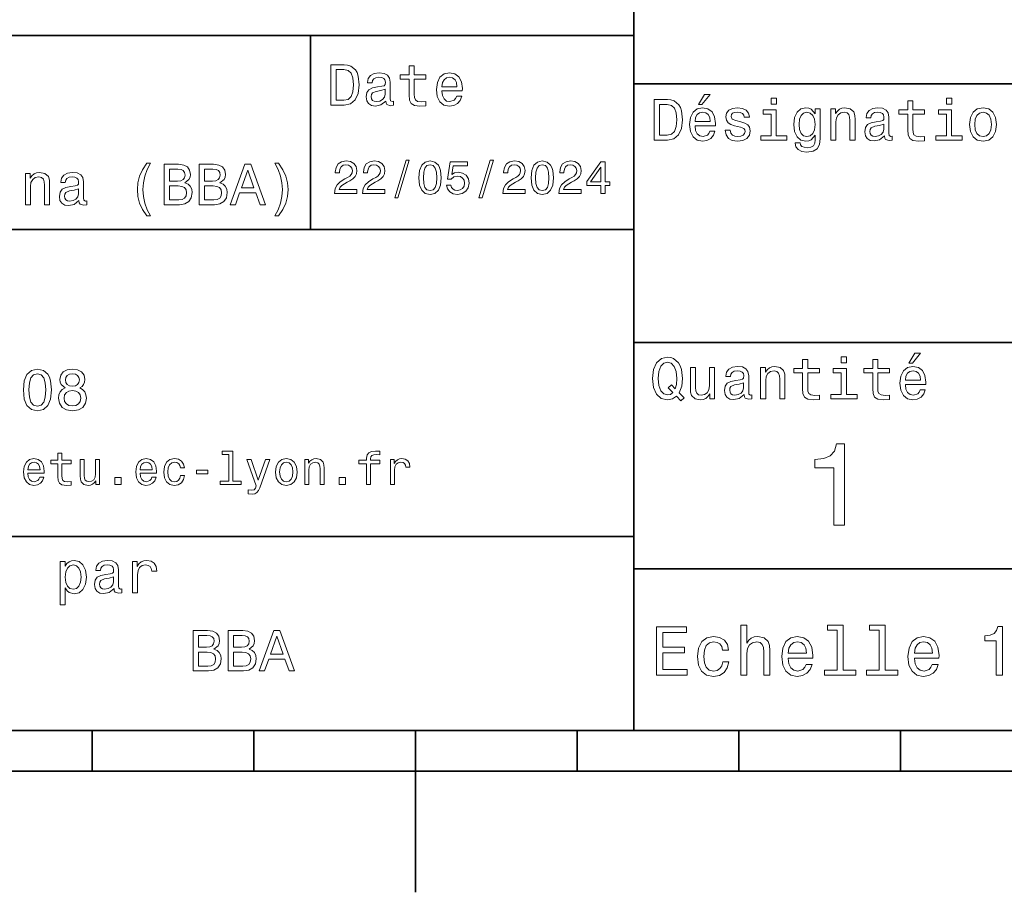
# Model space of a CAD drawing. Extents: x 0 to 297, y 0 to 210.
# Tile 5 of 9: x 124 to 185, y 0 to 54. Entities that reach past the tile are written whole.
import ezdxf

# ---------------------------------------------------------------- set-up
doc = ezdxf.new("R2010")
doc.units = 0

msp = doc.modelspace()

# ---------------------------------------------------------------- linework, layer by layer
at = {"color": 7, "lineweight": 35}
for p, q in [((162, 10), (162, 70)), ((97, 53), (162, 53)), ((162, 50), (287, 50)), ((97, 41), (162, 41)), ((162, 34), (287, 34)), ((97, 22), (162, 22)), ((162, 20), (287, 20)), ((10, 10), (287, 10)), ((97, 10), (287, 10)), ((98.5, 7.5), (198.5, 7.5))]:
    msp.add_line(p, q, dxfattribs=at)
at = {"color": 7, "lineweight": 35, "ltscale": 0.3}
msp.add_line((142, 41), (142, 53), dxfattribs=at)
at = {"color": 7, "lineweight": 35, "ltscale": 0.0625}
for p, q in [((128.5, 10), (128.5, 7.5)), ((138.5, 10), (138.5, 7.5)), ((158.5, 10), (158.5, 7.5)), ((168.5, 10), (168.5, 7.5)), ((178.5, 10), (178.5, 7.5))]:
    msp.add_line(p, q, dxfattribs=at)
at = {"color": 7, "lineweight": 35, "ltscale": 0.25}
msp.add_line((148.5, 10), (148.5, 0), dxfattribs=at)
at = {"color": 7, "lineweight": 13}
for points in [[(144.080688, 51.190563), (143.248566, 51.190563), (143.248566, 48.690563), (144.080688, 48.690563), (144.473343, 48.769814), (144.765137, 49.011169), (144.945251, 49.40382), (145.010086, 49.940563), (144.952454, 50.488113), (144.880402, 50.70425), (144.779541, 50.877163), (144.487747, 51.111313), (144.296829, 51.168949)], [(144.055481, 50.891571), (144.329254, 50.837536), (144.516571, 50.671829), (144.628235, 50.376442), (144.664261, 49.940563), (144.624634, 49.519093), (144.51297, 49.223705), (144.322052, 49.047192), (144.055481, 48.989555), (143.583572, 48.989555), (143.583572, 50.891571)], [(146.656342, 48.942726), (146.656342, 48.931919), (146.674347, 48.809441), (146.728394, 48.722984), (146.955338, 48.654541), (147.131851, 48.683357), (147.131851, 48.928314), (147.056198, 48.917507), (146.955338, 48.96434), (146.937317, 49.108429), (146.937317, 50.109871), (146.894089, 50.365635), (146.768005, 50.54575), (146.548264, 50.65382), (146.23848, 50.693443), (145.935883, 50.650219), (145.71254, 50.52774), (145.572052, 50.336815), (145.525223, 50.084656), (145.525223, 50.063042), (145.809799, 50.063042), (145.835022, 50.21434), (145.914261, 50.322407), (146.043945, 50.387249), (146.227661, 50.412464), (146.404175, 50.394455), (146.530258, 50.34042), (146.605911, 50.246758), (146.631119, 50.117077), (146.616714, 49.965778), (146.559082, 49.890129), (146.414978, 49.854107), (146.144806, 49.825291), (145.835022, 49.760448), (145.61528, 49.645176), (145.485596, 49.465057), (145.445969, 49.19849), (145.481995, 48.960735), (145.593658, 48.784222), (145.773773, 48.67255), (146.022339, 48.632927), (146.357346, 48.708576)], [(148.100861, 50.289986), (148.100861, 49.320965), (148.122482, 49.007565), (148.223343, 48.791428), (148.425079, 48.665348), (148.767288, 48.62212), (149.141937, 48.640129), (149.141937, 48.913906), (148.868149, 48.892292), (148.619598, 48.921112), (148.486313, 49.011169), (148.42868, 49.162464), (148.417862, 49.375), (148.417862, 50.289986), (149.141937, 50.289986), (149.141937, 50.560158), (148.417862, 50.560158), (148.417862, 51.125721), (148.100861, 51.125721), (148.100861, 50.560158), (147.553314, 50.560158), (147.553314, 50.289986)], [(150.121765, 49.565922), (151.389771, 49.565922), (151.393372, 49.713619), (151.335739, 50.127884), (151.177231, 50.437683), (150.925079, 50.625), (150.590057, 50.693443), (150.262253, 50.621399), (150.010086, 50.41967), (149.847977, 50.091862), (149.790344, 49.659584), (149.844376, 49.216499), (150.006485, 48.892292), (150.255051, 48.690563), (150.579254, 48.62212), (150.860229, 48.668949), (151.090775, 48.791428), (151.260086, 48.98595), (151.357346, 49.245319), (151.043945, 49.245319), (150.979111, 49.101227), (150.885452, 48.993156), (150.618881, 48.9067), (150.413544, 48.946327), (150.258652, 49.072407), (150.157776, 49.27774), (150.121765, 49.555115)], [(150.121765, 49.832493), (150.161377, 50.081055), (150.258652, 50.264771), (150.406342, 50.376442), (150.600861, 50.416069), (150.791794, 50.376442), (150.939484, 50.264771), (151.029541, 50.081055), (151.061966, 49.832493)], [(146.620316, 49.367798), (146.577087, 49.180477), (146.461823, 49.036385), (146.28891, 48.942726), (146.07637, 48.910305), (145.939484, 48.928314), (145.842224, 48.98595), (145.780975, 49.086815), (145.76297, 49.227306), (145.777374, 49.353386), (145.835022, 49.443443), (146.065567, 49.544312), (146.357346, 49.587536), (146.620316, 49.673992)], [(166.004318, 48.728386), (166.216858, 48.728386), (166.717575, 49.340778), (166.364548, 49.340778)], [(164.080688, 49.030979), (163.248566, 49.030979), (163.248566, 46.530979), (164.080688, 46.530979), (164.473343, 46.610229), (164.765137, 46.851585), (164.945251, 47.244236), (165.010086, 47.780979), (164.952454, 48.328529), (164.880402, 48.544666), (164.779541, 48.717579), (164.487747, 48.951729), (164.296829, 49.009365)], [(164.055481, 48.731987), (164.329254, 48.677952), (164.516571, 48.512245), (164.628235, 48.216858), (164.664261, 47.780979), (164.624634, 47.359509), (164.51297, 47.064121), (164.322052, 46.887608), (164.055481, 46.829971), (163.583572, 46.829971), (163.583572, 48.731987)], [(170.824203, 49.117435), (170.489197, 49.117435), (170.489197, 48.757202), (170.824203, 48.757202)], [(178.943802, 48.130402), (178.943802, 47.161381), (178.965424, 46.84798), (179.066284, 46.631844), (179.268005, 46.505764), (179.610229, 46.462536), (179.984863, 46.480545), (179.984863, 46.754322), (179.71109, 46.732708), (179.46254, 46.761528), (179.329254, 46.851585), (179.271606, 47.00288), (179.260803, 47.215416), (179.260803, 48.130402), (179.984863, 48.130402), (179.984863, 48.400574), (179.260803, 48.400574), (179.260803, 48.966137), (178.943802, 48.966137), (178.943802, 48.400574), (178.396255, 48.400574), (178.396255, 48.130402)], [(181.667145, 49.117435), (181.332138, 49.117435), (181.332138, 48.757202), (181.667145, 48.757202)], [(165.784576, 47.406338), (167.052597, 47.406338), (167.056198, 47.554035), (166.998566, 47.9683), (166.840057, 48.278099), (166.587891, 48.465416), (166.252884, 48.533859), (165.925079, 48.461815), (165.672913, 48.260086), (165.510803, 47.932278), (165.453171, 47.5), (165.507202, 47.056915), (165.669312, 46.732708), (165.917862, 46.530979), (166.242081, 46.462536), (166.523056, 46.509365), (166.753601, 46.631844), (166.922913, 46.826366), (167.020172, 47.085735), (166.706772, 47.085735), (166.641937, 46.941643), (166.548264, 46.833572), (166.281708, 46.747116), (166.07637, 46.786743), (165.921463, 46.912823), (165.820602, 47.118156), (165.784576, 47.395531)], [(165.784576, 47.672909), (165.824203, 47.921471), (165.921463, 48.105186), (166.069168, 48.216858), (166.263687, 48.256485), (166.454605, 48.216858), (166.60231, 48.105186), (166.692368, 47.921471), (166.724777, 47.672909)], [(168.623199, 47.658501), (168.317001, 47.730545), (168.090057, 47.8134), (168.014404, 47.982708), (168.036026, 48.101585), (168.111664, 48.188038), (168.234146, 48.242073), (168.41066, 48.263687), (168.579971, 48.242073), (168.713257, 48.177231), (168.799713, 48.079971), (168.835739, 47.950287), (169.145538, 47.950287), (169.145538, 47.957493), (169.091492, 48.191643), (168.943802, 48.375359), (168.713257, 48.490635), (168.41066, 48.533859), (168.104462, 48.490635), (167.881119, 48.371758), (167.740631, 48.195244), (167.697403, 47.971901), (167.729828, 47.755764), (167.830688, 47.604465), (167.996399, 47.496399), (168.237747, 47.42075), (168.590775, 47.334293), (168.806915, 47.244236), (168.864548, 47.172188), (168.886169, 47.064121), (168.853745, 46.930836), (168.767288, 46.829971), (168.626801, 46.765129), (168.439484, 46.743515), (168.241348, 46.765129), (168.09726, 46.840778), (168, 46.963257), (167.960373, 47.132565), (167.654175, 47.132565), (167.704605, 46.844379), (167.85231, 46.635445), (168.086456, 46.509365), (168.41066, 46.462536), (168.749283, 46.509365), (168.997833, 46.635445), (169.149139, 46.837173), (169.203171, 47.100143), (169.163544, 47.327087), (169.05188, 47.481987), (168.868149, 47.582851)], [(170.8134, 46.79755), (170.8134, 48.400574), (169.999283, 48.400574), (169.999283, 48.130402), (170.496399, 48.130402), (170.496399, 46.79755), (169.847977, 46.79755), (169.847977, 46.530979), (171.469025, 46.530979), (171.469025, 46.79755)], [(173.518738, 46.617435), (173.518738, 48.465416), (173.216141, 48.465416), (173.216141, 48.152016), (172.967575, 48.4366), (172.816284, 48.508644), (172.646973, 48.533859), (172.340775, 48.461815), (172.103027, 48.260086), (171.94812, 47.935879), (171.894089, 47.5), (171.94812, 47.060516), (172.103027, 46.736309), (172.340775, 46.530979), (172.646973, 46.462536), (172.819885, 46.487751), (172.963974, 46.552593), (173.216141, 46.826366), (173.216141, 46.552593), (173.187317, 46.336456), (173.108063, 46.181557), (172.956772, 46.091499), (172.729828, 46.059078), (172.531708, 46.080692), (172.391205, 46.134727), (172.30835, 46.228386), (172.283142, 46.354465), (171.976944, 46.354465), (171.976944, 46.340057), (172.023773, 46.109509), (172.167862, 45.9366), (172.398407, 45.824928), (172.711823, 45.785301), (173.086456, 45.839336), (173.335022, 45.990635), (173.47551, 46.253601)], [(172.221909, 47.5), (172.254318, 47.820606), (172.351593, 48.058357), (172.502884, 48.198845), (172.704605, 48.249279), (172.917145, 48.198845), (173.075653, 48.058357), (173.172913, 47.820606), (173.208939, 47.5), (173.172913, 47.172188), (173.075653, 46.938038), (172.917145, 46.793949), (172.704605, 46.747116), (172.502884, 46.793949), (172.351593, 46.938038), (172.254318, 47.175793)], [(174.181549, 46.530979), (174.498566, 46.530979), (174.498566, 47.647694), (174.530975, 47.903458), (174.635452, 48.090778), (174.797546, 48.206051), (175.013687, 48.249279), (175.1866, 48.213257), (175.294662, 48.115993), (175.348709, 47.953888), (175.366714, 47.737751), (175.366714, 46.530979), (175.683716, 46.530979), (175.683716, 47.802593), (175.669312, 48.058357), (175.604462, 48.270893), (175.391937, 48.465416), (175.060516, 48.533859), (174.876801, 48.508644), (174.721909, 48.440201), (174.588623, 48.324928), (174.484146, 48.170029), (174.484146, 48.465416), (174.181549, 48.465416)], [(177.499283, 46.783142), (177.499283, 46.772335), (177.517288, 46.649857), (177.57132, 46.5634), (177.798264, 46.494957), (177.974777, 46.523773), (177.974777, 46.76873), (177.899139, 46.757923), (177.798264, 46.804756), (177.780258, 46.948845), (177.780258, 47.950287), (177.73703, 48.206051), (177.610947, 48.386166), (177.391205, 48.494236), (177.081406, 48.533859), (176.778824, 48.490635), (176.555481, 48.368156), (176.414978, 48.177231), (176.368149, 47.925072), (176.368149, 47.903458), (176.65274, 47.903458), (176.677948, 48.054756), (176.757202, 48.162823), (176.886887, 48.227665), (177.070602, 48.25288), (177.247116, 48.234871), (177.373199, 48.180836), (177.448853, 48.087173), (177.47406, 47.957493), (177.459656, 47.806194), (177.402023, 47.730545), (177.257919, 47.694523), (176.987747, 47.665707), (176.677948, 47.600864), (176.458206, 47.485592), (176.328537, 47.305473), (176.28891, 47.038906), (176.324921, 46.801151), (176.4366, 46.624638), (176.616714, 46.512966), (176.86528, 46.473343), (177.200287, 46.548992)], [(181.656342, 46.79755), (181.656342, 48.400574), (180.842224, 48.400574), (180.842224, 48.130402), (181.33934, 48.130402), (181.33934, 46.79755), (180.690918, 46.79755), (180.690918, 46.530979), (182.311966, 46.530979), (182.311966, 46.79755)], [(182.762253, 47.496399), (182.819885, 47.056915), (182.985596, 46.732708), (183.248566, 46.530979), (183.601593, 46.462536), (183.951004, 46.530979), (184.213974, 46.729107), (184.379684, 47.053314), (184.440918, 47.496399), (184.379684, 47.935879), (184.213974, 48.263687), (183.951004, 48.461815), (183.601593, 48.533859), (183.248566, 48.461815), (182.985596, 48.260086), (182.819885, 47.935879)], [(183.086456, 47.5), (183.118881, 47.824207), (183.219742, 48.058357), (183.381851, 48.20245), (183.601593, 48.25288), (183.817719, 48.20245), (183.979828, 48.061958), (184.080688, 47.824207), (184.116714, 47.5), (184.080688, 47.172188), (183.979828, 46.934437), (183.817719, 46.790344), (183.601593, 46.743515), (183.381851, 46.790344), (183.219742, 46.934437), (183.118881, 47.172188)], [(177.463257, 47.208214), (177.420029, 47.020893), (177.304749, 46.876801), (177.131851, 46.783142), (176.919312, 46.750721), (176.782425, 46.76873), (176.68515, 46.826366), (176.623917, 46.927231), (176.605911, 47.067722), (176.620316, 47.193802), (176.677948, 47.283859), (176.908508, 47.384727), (177.200287, 47.427952), (177.463257, 47.514408)], [(131.876083, 41.835735), (132.103027, 41.835735), (131.897705, 42.217579), (131.753601, 42.617435), (131.663544, 43.038906), (131.634735, 43.463978), (131.663544, 43.88905), (131.753601, 44.306915), (131.897705, 44.710373), (132.103027, 45.092216), (131.876083, 45.092216), (131.613113, 44.695965), (131.429398, 44.303314), (131.321335, 43.892651), (131.28891, 43.463978), (131.321335, 43.0317), (131.429398, 42.624638), (131.613113, 42.231987)], [(140.028107, 41.835735), (140.28746, 42.231987), (140.471191, 42.624638), (140.579254, 43.0317), (140.61528, 43.463978), (140.579254, 43.892651), (140.471191, 44.303314), (140.28746, 44.695965), (140.028107, 45.092216), (139.801147, 45.092216), (140.002884, 44.710373), (140.146973, 44.306915), (140.233429, 43.88905), (140.265854, 43.463978), (140.233429, 43.038906), (140.146973, 42.617435), (139.999283, 42.217579), (139.801147, 41.835735)], [(143.489914, 43.224785), (144.864563, 43.224785), (144.864563, 43.472622), (143.778107, 43.472622), (143.838623, 43.60807), (143.942368, 43.720463), (144.262253, 43.925072), (144.432281, 44.011528), (144.622482, 44.135448), (144.757935, 44.279541), (144.835739, 44.44957), (144.864563, 44.642651), (144.815567, 44.884727), (144.680115, 45.074928), (144.472626, 45.195965), (144.20462, 45.239193), (143.927963, 45.190201), (143.71759, 45.054756), (143.582138, 44.838619), (143.536026, 44.553314), (143.536026, 44.51297), (143.798279, 44.51297), (143.798279, 44.536022), (143.824219, 44.731991), (143.902023, 44.876083), (144.02594, 44.9683), (144.190201, 45), (144.357361, 44.971184), (144.481277, 44.899136), (144.561966, 44.786743), (144.59079, 44.645535), (144.570602, 44.51297), (144.515854, 44.400578), (144.42363, 44.302593), (144.296829, 44.216141), (144.126801, 44.12392), (143.844391, 43.945248), (143.645538, 43.755043), (143.52739, 43.524498), (143.489914, 43.233429)], [(145.224792, 43.224785), (146.599426, 43.224785), (146.599426, 43.472622), (145.51297, 43.472622), (145.573486, 43.60807), (145.677231, 43.720463), (145.997116, 43.925072), (146.167145, 44.011528), (146.357361, 44.135448), (146.492798, 44.279541), (146.570602, 44.44957), (146.599426, 44.642651), (146.55043, 44.884727), (146.414993, 45.074928), (146.207504, 45.195965), (145.939484, 45.239193), (145.662827, 45.190201), (145.452454, 45.054756), (145.317001, 44.838619), (145.270905, 44.553314), (145.270905, 44.51297), (145.533142, 44.51297), (145.533142, 44.536022), (145.559082, 44.731991), (145.636887, 44.876083), (145.760818, 44.9683), (145.925079, 45), (146.092224, 44.971184), (146.216141, 44.899136), (146.296829, 44.786743), (146.325653, 44.645535), (146.305481, 44.51297), (146.250732, 44.400578), (146.158508, 44.302593), (146.031708, 44.216141), (145.861679, 44.12392), (145.579254, 43.945248), (145.380402, 43.755043), (145.262253, 43.524498), (145.224792, 43.233429)], [(147.213257, 42.956772), (147.412109, 42.956772), (148.109512, 45.279541), (147.907791, 45.279541)], [(148.703171, 44.201729), (148.746399, 43.749279), (148.881851, 43.426514), (149.097992, 43.230549), (149.397705, 43.167149), (149.694534, 43.230549), (149.910675, 43.426514), (150.043228, 43.749279), (150.08934, 44.201729), (150.043228, 44.651299), (149.98848, 44.829971), (149.910675, 44.976948), (149.694534, 45.172913), (149.397705, 45.239193), (149.097992, 45.172913), (148.881851, 44.974064), (148.746399, 44.651299)], [(150.417877, 43.746399), (150.481277, 43.510086), (150.622482, 43.325649), (150.829971, 43.210377), (151.095108, 43.167149), (151.386169, 43.219021), (151.613831, 43.360233), (151.757935, 43.585014), (151.812683, 43.873199), (151.763687, 44.141212), (151.625366, 44.351585), (151.409225, 44.487034), (151.129684, 44.536022), (150.913544, 44.501442), (150.746399, 44.406342), (150.827087, 44.945248), (151.703171, 44.945248), (151.703171, 45.181557), (150.634003, 45.181557), (150.47551, 44.12104), (150.706055, 44.12104), (150.873199, 44.256485), (151.086456, 44.305477), (151.270905, 44.273777), (151.412109, 44.181557), (151.50145, 44.040348), (151.533142, 43.858791), (151.50145, 43.677235), (151.409225, 43.536022), (151.268021, 43.446686), (151.086456, 43.414986), (150.933716, 43.435158), (150.815567, 43.501442), (150.729111, 43.605186), (150.685883, 43.746399)], [(152.417877, 42.956772), (152.616714, 42.956772), (153.314133, 45.279541), (153.112396, 45.279541)], [(153.899139, 43.224785), (155.273773, 43.224785), (155.273773, 43.472622), (154.187317, 43.472622), (154.247849, 43.60807), (154.351593, 43.720463), (154.671478, 43.925072), (154.841507, 44.011528), (155.031708, 44.135448), (155.167145, 44.279541), (155.244965, 44.44957), (155.273773, 44.642651), (155.224792, 44.884727), (155.08934, 45.074928), (154.881851, 45.195965), (154.613831, 45.239193), (154.337173, 45.190201), (154.126801, 45.054756), (153.991364, 44.838619), (153.945251, 44.553314), (153.945251, 44.51297), (154.207504, 44.51297), (154.207504, 44.536022), (154.233429, 44.731991), (154.311249, 44.876083), (154.435165, 44.9683), (154.599426, 45), (154.766571, 44.971184), (154.890488, 44.899136), (154.971191, 44.786743), (155, 44.645535), (154.979828, 44.51297), (154.925079, 44.400578), (154.832855, 44.302593), (154.706055, 44.216141), (154.536026, 44.12392), (154.253601, 43.945248), (154.054764, 43.755043), (153.9366, 43.524498), (153.899139, 43.233429)], [(155.642654, 44.201729), (155.685883, 43.749279), (155.821335, 43.426514), (156.037476, 43.230549), (156.337173, 43.167149), (156.634003, 43.230549), (156.850143, 43.426514), (156.982712, 43.749279), (157.028824, 44.201729), (156.982712, 44.651299), (156.927963, 44.829971), (156.850143, 44.976948), (156.634003, 45.172913), (156.337173, 45.239193), (156.037476, 45.172913), (155.821335, 44.974064), (155.685883, 44.651299)], [(157.368881, 43.224785), (158.743515, 43.224785), (158.743515, 43.472622), (157.657059, 43.472622), (157.71759, 43.60807), (157.821335, 43.720463), (158.14122, 43.925072), (158.311249, 44.011528), (158.50145, 44.135448), (158.636887, 44.279541), (158.714706, 44.44957), (158.743515, 44.642651), (158.694534, 44.884727), (158.559082, 45.074928), (158.351593, 45.195965), (158.083572, 45.239193), (157.806915, 45.190201), (157.596542, 45.054756), (157.461105, 44.838619), (157.414993, 44.553314), (157.414993, 44.51297), (157.677231, 44.51297), (157.677231, 44.536022), (157.703171, 44.731991), (157.780991, 44.876083), (157.904907, 44.9683), (158.069168, 45), (158.236313, 44.971184), (158.360229, 44.899136), (158.440918, 44.786743), (158.469742, 44.645535), (158.44957, 44.51297), (158.394821, 44.400578), (158.302597, 44.302593), (158.175797, 44.216141), (158.005768, 44.12392), (157.723343, 43.945248), (157.524506, 43.755043), (157.406342, 43.524498), (157.368881, 43.233429)], [(159.965424, 43.224785), (160.224792, 43.224785), (160.224792, 43.720463), (160.510086, 43.720463), (160.510086, 43.951008), (160.224792, 43.951008), (160.224792, 45.181557), (159.96254, 45.181557), (159.086456, 43.974064), (159.086456, 43.720463), (159.965424, 43.720463)], [(124.361679, 42.530979), (124.67868, 42.530979), (124.67868, 43.647694), (124.711098, 43.903458), (124.815567, 44.090778), (124.977669, 44.206051), (125.19381, 44.249279), (125.366714, 44.213257), (125.474785, 44.115993), (125.528824, 43.953888), (125.546829, 43.737751), (125.546829, 42.530979), (125.863838, 42.530979), (125.863838, 43.802593), (125.849426, 44.058357), (125.784584, 44.270893), (125.572052, 44.465416), (125.240639, 44.533859), (125.056915, 44.508644), (124.902023, 44.440201), (124.768738, 44.324928), (124.664268, 44.170029), (124.664268, 44.465416), (124.361679, 44.465416)], [(127.679398, 42.783142), (127.679398, 42.772335), (127.697411, 42.649857), (127.75145, 42.5634), (127.978394, 42.494957), (128.154907, 42.523773), (128.154907, 42.76873), (128.079254, 42.757923), (127.978394, 42.804756), (127.960381, 42.948845), (127.960381, 43.950287), (127.917152, 44.206051), (127.791069, 44.386166), (127.571327, 44.494236), (127.261536, 44.533859), (126.958939, 44.490635), (126.735596, 44.368156), (126.595108, 44.177231), (126.548279, 43.925072), (126.548279, 43.903458), (126.832855, 43.903458), (126.85807, 44.054756), (126.937325, 44.162823), (127.067009, 44.227665), (127.250725, 44.25288), (127.427238, 44.234871), (127.553314, 44.180836), (127.628967, 44.087173), (127.654182, 43.957493), (127.639771, 43.806194), (127.582138, 43.730545), (127.438042, 43.694523), (127.16787, 43.665707), (126.85807, 43.600864), (126.638336, 43.485592), (126.508652, 43.305473), (126.469025, 43.038906), (126.505051, 42.801151), (126.616714, 42.624638), (126.796829, 42.512966), (127.045395, 42.473343), (127.380409, 42.548992)], [(134.231995, 43.881844), (134.484161, 44.090778), (134.548996, 44.231266), (134.570618, 44.404179), (134.523773, 44.674351), (134.383286, 44.868874), (134.156342, 44.987751), (133.83934, 45.030979), (132.94957, 45.030979), (132.94957, 42.530979), (133.889771, 42.530979), (134.224792, 42.581413), (134.473343, 42.729107), (134.62825, 42.963257), (134.682281, 43.280258), (134.649857, 43.492794), (134.5634, 43.669308), (134.422913, 43.798992)], [(133.770905, 43.993515), (133.280975, 43.993515), (133.280975, 44.731987), (133.799713, 44.731987), (133.994232, 44.710373), (134.131134, 44.645531), (134.213989, 44.533859), (134.242798, 44.368156), (134.210388, 44.20245), (134.123932, 44.087173), (133.976227, 44.015129)], [(136.400574, 43.881844), (136.65274, 44.090778), (136.71759, 44.231266), (136.739197, 44.404179), (136.692368, 44.674351), (136.55188, 44.868874), (136.324936, 44.987751), (136.007935, 45.030979), (135.118164, 45.030979), (135.118164, 42.530979), (136.058365, 42.530979), (136.393372, 42.581413), (136.641937, 42.729107), (136.796829, 42.963257), (136.850861, 43.280258), (136.818451, 43.492794), (136.731995, 43.669308), (136.591507, 43.798992)], [(135.939484, 43.993515), (135.44957, 43.993515), (135.44957, 44.731987), (135.968307, 44.731987), (136.162827, 44.710373), (136.299713, 44.645531), (136.382568, 44.533859), (136.411377, 44.368156), (136.378967, 44.20245), (136.292511, 44.087173), (136.144821, 44.015129)], [(137.023773, 42.530979), (137.355194, 42.530979), (137.618164, 43.26585), (138.615997, 43.26585), (138.878967, 42.530979), (139.21759, 42.530979), (138.302597, 45.03458), (137.935165, 45.03458)], [(137.733429, 43.572044), (138.118881, 44.674351), (138.504333, 43.572044)], [(148.979828, 44.201729), (149.002884, 44.550434), (149.074936, 44.801155), (149.20462, 44.948128), (149.397705, 45), (149.587906, 44.948128), (149.71759, 44.801155), (149.789627, 44.550434), (149.812683, 44.201729), (149.789627, 43.850143), (149.71759, 43.599426), (149.587906, 43.45245), (149.397705, 43.403458), (149.20462, 43.45245), (149.074936, 43.599426), (149.002884, 43.850143)], [(155.919312, 44.201729), (155.942368, 44.550434), (156.01442, 44.801155), (156.144104, 44.948128), (156.337173, 45), (156.527374, 44.948128), (156.657059, 44.801155), (156.729111, 44.550434), (156.752167, 44.201729), (156.729111, 43.850143), (156.657059, 43.599426), (156.527374, 43.45245), (156.337173, 43.403458), (156.144104, 43.45245), (156.01442, 43.599426), (155.942368, 43.850143)], [(159.328537, 43.951008), (159.965424, 44.847263), (159.965424, 43.951008)], [(127.643372, 43.208214), (127.600143, 43.020893), (127.484879, 42.876801), (127.311966, 42.783142), (127.099426, 42.750721), (126.96254, 42.76873), (126.86528, 42.826366), (126.804039, 42.927231), (126.786026, 43.067722), (126.800438, 43.193802), (126.85807, 43.283859), (127.088623, 43.384727), (127.380409, 43.427952), (127.643372, 43.514408)], [(133.850143, 42.829971), (133.280975, 42.829971), (133.280975, 43.690922), (133.817719, 43.690922), (134.044678, 43.665707), (134.206772, 43.590057), (134.304047, 43.460373), (134.336456, 43.273052), (134.304047, 43.074928), (134.213989, 42.938038), (134.062683, 42.855186)], [(136.018738, 42.829971), (135.44957, 42.829971), (135.44957, 43.690922), (135.986313, 43.690922), (136.213257, 43.665707), (136.375366, 43.590057), (136.472626, 43.460373), (136.505051, 43.273052), (136.472626, 43.074928), (136.382568, 42.938038), (136.231262, 42.855186)], [(164.642654, 30.685879), (164.916428, 30.401297), (165.107346, 30.592218), (164.811966, 30.894812), (164.963257, 31.305475), (165.010086, 31.780979), (164.941635, 32.339336), (164.862396, 32.56628), (164.757919, 32.753601), (164.46254, 33.009365), (164.282425, 33.074207), (164.08429, 33.099422), (163.702454, 33.009365), (163.41066, 32.757202), (163.223343, 32.342937), (163.158508, 31.780979), (163.223343, 31.219019), (163.407059, 30.804754), (163.698853, 30.54899), (164.08429, 30.462536), (164.39769, 30.520172)], [(172.438034, 32.130402), (172.438034, 31.161383), (172.459656, 30.847982), (172.560516, 30.631844), (172.762253, 30.505762), (173.104462, 30.462536), (173.479111, 30.480547), (173.479111, 30.754322), (173.205338, 30.732708), (172.956772, 30.761526), (172.823486, 30.851583), (172.765854, 31.002882), (172.755035, 31.215418), (172.755035, 32.130402), (173.479111, 32.130402), (173.479111, 32.400574), (172.755035, 32.400574), (172.755035, 32.966137), (172.438034, 32.966137), (172.438034, 32.400574), (171.890488, 32.400574), (171.890488, 32.130402)], [(175.161377, 33.117435), (174.82637, 33.117435), (174.82637, 32.757202), (175.161377, 32.757202)], [(176.775223, 32.130402), (176.775223, 31.161383), (176.796829, 30.847982), (176.89769, 30.631844), (177.099426, 30.505762), (177.44165, 30.462536), (177.816284, 30.480547), (177.816284, 30.754322), (177.542511, 30.732708), (177.293945, 30.761526), (177.16066, 30.851583), (177.103027, 31.002882), (177.092224, 31.215418), (177.092224, 32.130402), (177.816284, 32.130402), (177.816284, 32.400574), (177.092224, 32.400574), (177.092224, 32.966137), (176.775223, 32.966137), (176.775223, 32.400574), (176.227661, 32.400574), (176.227661, 32.130402)], [(179.015854, 32.728386), (179.228394, 32.728386), (179.729111, 33.340778), (179.376083, 33.340778)], [(124.239197, 31.071325), (124.293228, 30.505762), (124.46254, 30.102304), (124.732712, 29.857347), (125.107353, 29.778097), (125.478394, 29.857347), (125.748566, 30.102304), (125.914268, 30.505762), (125.971909, 31.071325), (125.914268, 31.633286), (125.845825, 31.856628), (125.748566, 32.040344), (125.478394, 32.285301), (125.107353, 32.368156), (124.732712, 32.285301), (124.46254, 32.036743), (124.293228, 31.633286)], [(126.829254, 31.197405), (126.645538, 31.09654), (126.519455, 30.956051), (126.440208, 30.779539), (126.414993, 30.567001), (126.472626, 30.246397), (126.638336, 29.997837), (126.908508, 29.839336), (127.27594, 29.778097), (127.639771, 29.839336), (127.909943, 29.997837), (128.075653, 30.246397), (128.136887, 30.567001), (128.108078, 30.779539), (128.032425, 30.956051), (127.90274, 31.09654), (127.722626, 31.197405), (127.866714, 31.283861), (127.967583, 31.402737), (128.028824, 31.546829), (128.05043, 31.723343), (127.992798, 31.979107), (127.841507, 32.184437), (127.596542, 32.317722), (127.27594, 32.368156), (126.951736, 32.317722), (126.706772, 32.184437), (126.55188, 31.979107), (126.497841, 31.723343), (126.515854, 31.546829), (126.577095, 31.402737)], [(164.41571, 30.916426), (164.260803, 30.801151), (164.08429, 30.765129), (163.850143, 30.829971), (163.666428, 31.024494), (163.543945, 31.341497), (163.504318, 31.780979), (163.543945, 32.216858), (163.662827, 32.537464), (163.846542, 32.731987), (164.08429, 32.80043), (164.318451, 32.731987), (164.502167, 32.533859), (164.621033, 32.213257), (164.664261, 31.780979), (164.631851, 31.40634), (164.5634, 31.150576), (164.329254, 31.395533), (164.13472, 31.211815)], [(166.998566, 32.465416), (166.681549, 32.465416), (166.681549, 31.348703), (166.645538, 31.089336), (166.541061, 30.902016), (166.378967, 30.786743), (166.166428, 30.750719), (165.997116, 30.779539), (165.889053, 30.865993), (165.827805, 31.013687), (165.8134, 31.222622), (165.8134, 32.465416), (165.496399, 32.465416), (165.496399, 31.193804), (165.507202, 30.93804), (165.575653, 30.725504), (165.784576, 30.530979), (166.119598, 30.462536), (166.299713, 30.487751), (166.454605, 30.552593), (166.587891, 30.664265), (166.695969, 30.826368), (166.695969, 30.530979), (166.998566, 30.530979)], [(168.824921, 30.78314), (168.824921, 30.772333), (168.842941, 30.649855), (168.896973, 30.5634), (169.123917, 30.494957), (169.30043, 30.523775), (169.30043, 30.768732), (169.224777, 30.757925), (169.123917, 30.804754), (169.105911, 30.948847), (169.105911, 31.950287), (169.062683, 32.206051), (168.9366, 32.386166), (168.716858, 32.494236), (168.407059, 32.533859), (168.104462, 32.490635), (167.881119, 32.368156), (167.740631, 32.177231), (167.693802, 31.925072), (167.693802, 31.903458), (167.978394, 31.903458), (168.003601, 32.054756), (168.082855, 32.162823), (168.21254, 32.227665), (168.396255, 32.25288), (168.572769, 32.234871), (168.698853, 32.180836), (168.77449, 32.087173), (168.799713, 31.957493), (168.785309, 31.806194), (168.727661, 31.730547), (168.583572, 31.694523), (168.3134, 31.665705), (168.003601, 31.600864), (167.783859, 31.48559), (167.654175, 31.305475), (167.614548, 31.038904), (167.650574, 30.801151), (167.762253, 30.62464), (167.942368, 30.512968), (168.190918, 30.473343), (168.52594, 30.54899)], [(169.844376, 30.530979), (170.161377, 30.530979), (170.161377, 31.647694), (170.193802, 31.903458), (170.298279, 32.090778), (170.460373, 32.206051), (170.676514, 32.249279), (170.849426, 32.213257), (170.957489, 32.115993), (171.011536, 31.95389), (171.029541, 31.737751), (171.029541, 30.530979), (171.346542, 30.530979), (171.346542, 31.802593), (171.332138, 32.058357), (171.267288, 32.270893), (171.054749, 32.465416), (170.723343, 32.533859), (170.539627, 32.508644), (170.38472, 32.440201), (170.251434, 32.324928), (170.146973, 32.170029), (170.146973, 32.465416), (169.844376, 32.465416)], [(175.150574, 30.79755), (175.150574, 32.400574), (174.336456, 32.400574), (174.336456, 32.130402), (174.833572, 32.130402), (174.833572, 30.79755), (174.185165, 30.79755), (174.185165, 30.530979), (175.806198, 30.530979), (175.806198, 30.79755)], [(178.796112, 31.40634), (180.064117, 31.40634), (180.067719, 31.554033), (180.010086, 31.9683), (179.851593, 32.278099), (179.599426, 32.465416), (179.264404, 32.533859), (178.9366, 32.461815), (178.684433, 32.260086), (178.522339, 31.932276), (178.464691, 31.5), (178.518738, 31.056915), (178.680832, 30.732708), (178.929398, 30.530979), (179.253601, 30.462536), (179.534576, 30.509365), (179.765137, 30.631844), (179.934433, 30.826368), (180.031708, 31.085733), (179.718292, 31.085733), (179.653458, 30.941643), (179.559799, 30.833572), (179.293228, 30.747118), (179.087891, 30.786743), (178.932999, 30.912823), (178.832138, 31.118155), (178.796112, 31.395533)], [(124.585022, 31.071325), (124.613838, 31.507204), (124.703896, 31.820604), (124.865997, 32.004322), (125.107353, 32.069164), (125.345108, 32.004322), (125.50721, 31.820604), (125.597267, 31.507204), (125.626083, 31.071325), (125.597267, 30.631844), (125.50721, 30.318443), (125.345108, 30.134726), (125.107353, 30.073486), (124.865997, 30.134726), (124.703896, 30.318443), (124.613838, 30.631844)], [(126.840057, 31.694523), (126.868881, 31.853025), (126.955338, 31.975504), (127.092224, 32.051151), (127.27594, 32.079971), (127.456055, 32.051151), (127.592941, 31.975504), (127.679398, 31.853025), (127.711823, 31.694523), (127.679398, 31.532419), (127.592941, 31.40634), (127.456055, 31.323486), (127.27594, 31.298271), (127.092224, 31.327089), (126.955338, 31.40634), (126.868881, 31.532419)], [(178.796112, 31.672911), (178.835739, 31.921469), (178.932999, 32.105186), (179.080688, 32.216858), (179.275208, 32.256485), (179.466141, 32.216858), (179.613831, 32.105186), (179.703888, 31.921469), (179.736313, 31.672911)], [(168.78891, 31.208212), (168.745682, 31.020893), (168.630402, 30.876801), (168.457489, 30.78314), (168.244965, 30.750719), (168.108063, 30.768732), (168.010803, 30.826368), (167.94957, 30.927233), (167.931549, 31.067722), (167.945969, 31.193804), (168.003601, 31.283861), (168.234146, 31.384726), (168.52594, 31.427954), (168.78891, 31.514408)], [(126.760811, 30.574207), (126.793228, 30.765129), (126.897697, 30.909222), (127.059799, 31.002882), (127.27594, 31.035301), (127.48848, 31.002882), (127.650581, 30.909222), (127.755051, 30.765129), (127.791069, 30.574207), (127.755051, 30.368876), (127.650581, 30.213976), (127.48848, 30.113111), (127.27594, 30.08069), (127.059799, 30.113111), (126.897697, 30.213976), (126.793228, 30.368876)], [(174.370316, 22.700289), (175.025925, 22.700289), (175.025925, 27.736313), (174.536011, 27.736313), (174.406326, 27.296831), (174.146973, 27.001442), (173.750717, 26.828531), (173.203171, 26.770893), (173.203171, 26.259367), (174.370316, 26.259367)], [(124.515854, 25.925074), (125.530258, 25.925074), (125.533142, 26.043228), (125.48703, 26.374641), (125.360229, 26.622478), (125.158501, 26.772335), (124.890488, 26.827091), (124.628242, 26.769453), (124.426514, 26.60807), (124.296829, 26.345821), (124.250717, 26), (124.293945, 25.645535), (124.42363, 25.386168), (124.622482, 25.224785), (124.881844, 25.170031), (125.106628, 25.207495), (125.291069, 25.305477), (125.426514, 25.461096), (125.504326, 25.668589), (125.253601, 25.668589), (125.201729, 25.553314), (125.126801, 25.46686), (124.913544, 25.397696), (124.749283, 25.429396), (124.625366, 25.53026), (124.54467, 25.694525), (124.515854, 25.916428)], [(126.368881, 26.504324), (126.368881, 25.729107), (126.386169, 25.478388), (126.466858, 25.305477), (126.628242, 25.204613), (126.902023, 25.170031), (127.201729, 25.184439), (127.201729, 25.40346), (126.982712, 25.386168), (126.783859, 25.409224), (126.677231, 25.48127), (126.631126, 25.602306), (126.622482, 25.772335), (126.622482, 26.504324), (127.201729, 26.504324), (127.201729, 26.720463), (126.622482, 26.720463), (126.622482, 27.172913), (126.368881, 27.172913), (126.368881, 26.720463), (125.93084, 26.720463), (125.93084, 26.504324)], [(131.455338, 25.925074), (132.469742, 25.925074), (132.472626, 26.043228), (132.426514, 26.374641), (132.299713, 26.622478), (132.097992, 26.772335), (131.829971, 26.827091), (131.567719, 26.769453), (131.365997, 26.60807), (131.236313, 26.345821), (131.190201, 26), (131.233429, 25.645535), (131.363113, 25.386168), (131.561966, 25.224785), (131.821335, 25.170031), (132.046112, 25.207495), (132.23056, 25.305477), (132.365997, 25.461096), (132.443817, 25.668589), (132.193085, 25.668589), (132.141205, 25.553314), (132.066284, 25.46686), (131.853027, 25.397696), (131.688766, 25.429396), (131.56485, 25.53026), (131.484161, 25.694525), (131.455338, 25.916428)], [(133.953888, 26.259367), (134.20462, 26.259367), (134.15274, 26.489914), (134.028824, 26.671471), (133.835739, 26.783863), (133.585022, 26.827091), (133.308365, 26.769453), (133.097992, 26.60807), (132.965424, 26.345821), (132.919312, 25.994238), (132.96254, 25.645535), (133.092224, 25.386168), (133.296829, 25.224785), (133.57637, 25.170031), (133.824219, 25.213257), (134.017303, 25.334295), (134.149857, 25.524496), (134.207489, 25.778099), (133.965424, 25.778099), (133.922195, 25.616716), (133.841507, 25.495678), (133.726227, 25.42075), (133.585022, 25.397696), (133.409225, 25.43516), (133.282425, 25.550434), (133.20462, 25.737753), (133.17868, 26.002882), (133.20462, 26.262249), (133.285309, 26.449568), (133.414993, 26.564842), (133.585022, 26.605188), (133.734879, 26.579252), (133.84726, 26.51297), (133.922195, 26.40346)], [(136.942368, 27.080692), (136.942368, 25.438042), (136.420746, 25.438042), (136.420746, 25.224785), (137.714706, 25.224785), (137.714706, 25.438042), (137.195969, 25.438042), (137.195969, 27.293949), (136.544678, 27.293949), (136.544678, 27.080692)], [(139.832855, 25.99712), (139.878967, 25.645535), (140.011536, 25.386168), (140.221909, 25.224785), (140.504333, 25.170031), (140.783875, 25.224785), (140.994247, 25.383286), (141.126801, 25.642653), (141.175797, 25.99712), (141.126801, 26.348703), (140.994247, 26.610952), (140.783875, 26.769453), (140.504333, 26.827091), (140.221909, 26.769453), (140.011536, 26.60807), (139.878967, 26.348703)], [(141.642654, 25.224785), (141.896255, 25.224785), (141.896255, 26.118156), (141.922195, 26.322767), (142.005768, 26.472624), (142.135452, 26.564842), (142.308365, 26.599424), (142.446686, 26.570606), (142.533142, 26.492796), (142.576385, 26.363113), (142.59079, 26.190203), (142.59079, 25.224785), (142.844391, 25.224785), (142.844391, 26.242077), (142.832855, 26.446688), (142.780991, 26.616716), (142.610962, 26.772335), (142.345825, 26.827091), (142.198853, 26.806917), (142.074936, 26.752163), (141.968307, 26.659943), (141.884735, 26.536024), (141.884735, 26.772335), (141.642654, 26.772335)], [(145.463989, 26.504324), (145.463989, 25.224785), (145.71759, 25.224785), (145.71759, 26.504324), (146.293961, 26.504324), (146.293961, 26.720463), (145.71759, 26.720463), (145.71759, 26.815563), (145.737762, 26.930836), (145.804047, 27.008646), (145.916443, 27.054756), (146.07782, 27.072046), (146.293961, 27.06052), (146.293961, 27.279539), (146.020172, 27.293949), (145.772339, 27.268013), (145.599426, 27.190203), (145.495682, 27.054756), (145.463989, 26.861671), (145.463989, 26.720463), (145, 26.720463), (145, 26.504324)], [(146.942368, 25.224785), (147.195984, 25.224785), (147.195984, 26.10951), (147.221909, 26.322767), (147.299713, 26.475506), (147.426514, 26.567724), (147.596558, 26.599424), (147.723358, 26.579252), (147.818451, 26.521614), (147.876099, 26.423632), (147.896271, 26.291067), (148.15274, 26.291067), (148.118164, 26.524496), (148.023071, 26.691643), (147.864563, 26.792507), (147.648422, 26.827091), (147.50145, 26.804035), (147.374649, 26.746399), (147.262253, 26.648417), (147.172913, 26.515852), (147.172913, 26.772335), (146.942368, 26.772335)], [(124.515854, 26.138329), (124.547554, 26.337177), (124.625366, 26.48415), (124.743515, 26.573488), (124.899139, 26.605188), (125.051872, 26.573488), (125.170029, 26.48415), (125.242081, 26.337177), (125.268013, 26.138329)], [(128.956772, 26.772335), (128.703171, 26.772335), (128.703171, 25.878963), (128.674347, 25.671471), (128.590775, 25.521614), (128.46109, 25.429396), (128.291077, 25.400578), (128.155624, 25.423632), (128.069168, 25.492796), (128.020172, 25.610952), (128.008652, 25.778099), (128.008652, 26.772335), (127.755043, 26.772335), (127.755043, 25.755045), (127.763687, 25.550434), (127.818451, 25.380404), (127.985596, 25.224785), (128.253601, 25.170031), (128.397705, 25.190203), (128.521622, 25.242075), (128.62825, 25.331413), (128.714706, 25.461096), (128.714706, 25.224785), (128.956772, 25.224785)], [(131.455338, 26.138329), (131.48703, 26.337177), (131.56485, 26.48415), (131.682999, 26.573488), (131.838623, 26.605188), (131.991364, 26.573488), (132.109512, 26.48415), (132.181564, 26.337177), (132.207489, 26.138329)], [(139.213257, 26.772335), (138.769455, 25.49856), (138.334305, 26.772335), (138.057648, 26.772335), (138.645538, 25.13833), (138.593658, 24.994238), (138.51297, 24.896255), (138.377533, 24.864553), (138.144104, 24.893373), (138.144104, 24.648417), (138.389053, 24.62536), (138.56485, 24.648417), (138.688766, 24.720463), (138.778107, 24.844381), (138.855911, 25.025938), (139.484161, 26.772335)], [(140.092224, 26), (140.118164, 26.259367), (140.198853, 26.446688), (140.328537, 26.56196), (140.504333, 26.602306), (140.677246, 26.56196), (140.806915, 26.449568), (140.887619, 26.259367), (140.916428, 26), (140.887619, 25.737753), (140.806915, 25.547552), (140.677246, 25.432278), (140.504333, 25.394814), (140.328537, 25.432278), (140.198853, 25.547552), (140.118164, 25.737753)], [(129.896255, 25.224785), (130.293945, 25.224785), (130.293945, 25.654181), (129.896255, 25.654181)], [(134.951019, 25.884727), (135.648422, 25.884727), (135.648422, 26.112392), (134.951019, 26.112392)], [(143.775223, 25.224785), (144.172913, 25.224785), (144.172913, 25.654181), (143.775223, 25.654181)], [(126.829254, 20.166426), (126.829254, 20.465418), (126.512253, 20.465418), (126.512253, 17.7817), (126.829254, 17.7817), (126.829254, 18.826368), (126.940926, 18.657061), (127.067009, 18.545389), (127.38401, 18.462536), (127.6866, 18.530979), (127.924355, 18.736311), (128.079254, 19.060518), (128.136887, 19.5), (128.079254, 19.935879), (127.924355, 20.260086), (127.6866, 20.461815), (127.38401, 20.533861), (127.211098, 20.512247), (127.0634, 20.443804), (126.937325, 20.328529)], [(127.329971, 18.747118), (127.117439, 18.793947), (126.96254, 18.93804), (126.86528, 19.17219), (126.832855, 19.5), (126.86528, 19.824207), (126.96254, 20.058357), (127.117439, 20.198847), (127.329971, 20.249279), (127.524498, 20.198847), (127.679398, 20.054754), (127.776657, 19.820604), (127.812683, 19.5), (127.776657, 19.175793), (127.679398, 18.93804), (127.524498, 18.793947)], [(129.847992, 18.78314), (129.847992, 18.772333), (129.865997, 18.649855), (129.920029, 18.5634), (130.146973, 18.494957), (130.323486, 18.523775), (130.323486, 18.768732), (130.247849, 18.757925), (130.146973, 18.804754), (130.128967, 18.948847), (130.128967, 19.950287), (130.085739, 20.206051), (129.959656, 20.386166), (129.739914, 20.494236), (129.430115, 20.533861), (129.127533, 20.490633), (128.904175, 20.368155), (128.763687, 20.177233), (128.716858, 19.925072), (128.716858, 19.903458), (129.00145, 19.903458), (129.026657, 20.054754), (129.105911, 20.162823), (129.235596, 20.227665), (129.419312, 20.252882), (129.595825, 20.234869), (129.721909, 20.180836), (129.797562, 20.087175), (129.822769, 19.957493), (129.808365, 19.806194), (129.750732, 19.730547), (129.606628, 19.694523), (129.336456, 19.665705), (129.026657, 19.600864), (128.806915, 19.48559), (128.677246, 19.305475), (128.637619, 19.038904), (128.67363, 18.801151), (128.785309, 18.62464), (128.965424, 18.512968), (129.213989, 18.473343), (129.548996, 18.54899)], [(130.986313, 18.530979), (131.303314, 18.530979), (131.303314, 19.636887), (131.335739, 19.903458), (131.432999, 20.094379), (131.591507, 20.209654), (131.804047, 20.249279), (131.96254, 20.224062), (132.081421, 20.152016), (132.153473, 20.029537), (132.17868, 19.863832), (132.499283, 19.863832), (132.456055, 20.155619), (132.337189, 20.364553), (132.139053, 20.490633), (131.868881, 20.533861), (131.685165, 20.505043), (131.526657, 20.432997), (131.386169, 20.310518), (131.274506, 20.144812), (131.274506, 20.465418), (130.986313, 20.465418)], [(129.811966, 19.208212), (129.768738, 19.020893), (129.653458, 18.876801), (129.48056, 18.78314), (129.268021, 18.750719), (129.131134, 18.768732), (129.033875, 18.826368), (128.972626, 18.927233), (128.95462, 19.067722), (128.969025, 19.193804), (129.026657, 19.283861), (129.257202, 19.384726), (129.548996, 19.427954), (129.811966, 19.514408)], [(168.610947, 13.428675), (168.991348, 13.428675), (168.991348, 14.768732), (169.030258, 15.075649), (169.155624, 15.300432), (169.350143, 15.438761), (169.609512, 15.490635), (169.817001, 15.447407), (169.946686, 15.330692), (170.011536, 15.136168), (170.033142, 14.876801), (170.033142, 13.428675), (170.413544, 13.428675), (170.413544, 14.954612), (170.396255, 15.261528), (170.318451, 15.516571), (170.0634, 15.75), (169.66571, 15.832133), (169.44957, 15.801874), (169.263687, 15.719741), (169.108063, 15.590058), (168.991348, 15.412825), (168.991348, 16.532421), (168.610947, 16.532421)], [(174.572052, 16.212536), (174.572052, 13.748559), (173.789627, 13.748559), (173.789627, 13.428675), (175.730545, 13.428675), (175.730545, 13.748559), (174.952454, 13.748559), (174.952454, 16.532421), (173.97551, 16.532421), (173.97551, 16.212536)], [(177.174347, 16.212536), (177.174347, 13.748559), (176.391937, 13.748559), (176.391937, 13.428675), (178.332855, 13.428675), (178.332855, 13.748559), (177.554749, 13.748559), (177.554749, 16.532421), (176.577805, 16.532421), (176.577805, 16.212536)], [(184.416412, 13.428675), (184.809784, 13.428675), (184.809784, 16.450289), (184.515839, 16.450289), (184.438034, 16.1866), (184.28241, 16.009367), (184.044662, 15.905621), (183.716125, 15.871038), (183.716125, 15.564121), (184.416412, 15.564121)], [(136.028809, 15.041427), (136.280975, 15.25036), (136.34581, 15.39085), (136.367432, 15.563761), (136.320602, 15.833934), (136.180115, 16.028458), (135.953171, 16.147335), (135.636169, 16.190563), (134.746399, 16.190563), (134.746399, 13.690562), (135.6866, 13.690562), (136.021606, 13.740994), (136.270172, 13.888689), (136.425064, 14.122839), (136.479095, 14.439842), (136.446686, 14.652378), (136.360229, 14.828891), (136.219742, 14.958574)], [(135.567719, 15.153098), (135.077805, 15.153098), (135.077805, 15.891571), (135.596542, 15.891571), (135.791061, 15.869957), (135.927948, 15.805116), (136.010803, 15.693444), (136.039627, 15.527738), (136.007202, 15.362032), (135.920746, 15.246758), (135.773056, 15.174712)], [(138.197403, 15.041427), (138.44957, 15.25036), (138.514404, 15.39085), (138.536026, 15.563761), (138.489182, 15.833934), (138.348694, 16.028458), (138.12175, 16.147335), (137.804749, 16.190563), (136.914978, 16.190563), (136.914978, 13.690562), (137.855179, 13.690562), (138.190201, 13.740994), (138.438751, 13.888689), (138.593658, 14.122839), (138.64769, 14.439842), (138.615265, 14.652378), (138.528809, 14.828891), (138.388321, 14.958574)], [(137.736313, 15.153098), (137.246399, 15.153098), (137.246399, 15.891571), (137.765121, 15.891571), (137.959656, 15.869957), (138.096542, 15.805116), (138.179398, 15.693444), (138.208206, 15.527738), (138.175781, 15.362032), (138.08934, 15.246758), (137.941635, 15.174712)], [(138.820602, 13.690562), (139.152008, 13.690562), (139.414978, 14.425432), (140.412827, 14.425432), (140.675781, 13.690562), (141.014404, 13.690562), (140.099426, 16.194164), (139.731979, 16.194164)], [(163.393372, 13.428675), (165.295395, 13.428675), (165.295395, 13.791787), (163.791061, 13.791787), (163.791061, 14.807637), (165.131119, 14.807637), (165.131119, 15.166427), (163.791061, 15.166427), (163.791061, 16.065563), (165.260803, 16.065563), (165.260803, 16.428675), (163.393372, 16.428675)], [(139.530258, 14.731628), (139.915695, 15.833934), (140.301147, 14.731628)], [(167.48703, 14.980548), (167.863113, 14.980548), (167.785309, 15.326369), (167.599426, 15.598703), (167.309799, 15.767292), (166.933716, 15.832133), (166.518738, 15.745678), (166.203171, 15.503603), (166.004318, 15.110231), (165.935165, 14.582853), (166, 14.059798), (166.194519, 13.67075), (166.501434, 13.428675), (166.920746, 13.346542), (167.292511, 13.411384), (167.582138, 13.592939), (167.780975, 13.878242), (167.867432, 14.258646), (167.504318, 14.258646), (167.439484, 14.016571), (167.318451, 13.835014), (167.145538, 13.722623), (166.933716, 13.688041), (166.670029, 13.744237), (166.479828, 13.917148), (166.363113, 14.198127), (166.324203, 14.595821), (166.363113, 14.984871), (166.484146, 15.26585), (166.67868, 15.438761), (166.933716, 15.49928), (167.158508, 15.460375), (167.327087, 15.360951), (167.439484, 15.196686)], [(171.546112, 14.479107), (173.067719, 14.479107), (173.072052, 14.656341), (173.002884, 15.153459), (172.812683, 15.525217), (172.510086, 15.75), (172.108063, 15.832133), (171.714691, 15.745678), (171.412109, 15.503603), (171.217575, 15.110231), (171.148422, 14.591499), (171.213257, 14.059798), (171.407776, 13.67075), (171.706055, 13.428675), (172.095108, 13.346542), (172.432281, 13.402739), (172.708939, 13.549712), (172.912109, 13.783141), (173.028824, 14.09438), (172.65274, 14.09438), (172.574936, 13.92147), (172.46254, 13.791787), (172.142654, 13.688041), (171.896255, 13.735591), (171.710373, 13.886888), (171.58934, 14.133286), (171.546112, 14.466139)], [(171.546112, 14.798992), (171.593658, 15.097262), (171.710373, 15.317724), (171.887604, 15.45173), (172.121033, 15.49928), (172.350143, 15.45173), (172.527374, 15.317724), (172.635452, 15.097262), (172.674347, 14.798992)], [(179.353027, 14.479107), (180.874634, 14.479107), (180.878967, 14.656341), (180.809799, 15.153459), (180.619598, 15.525217), (180.317001, 15.75), (179.914978, 15.832133), (179.521606, 15.745678), (179.219025, 15.503603), (179.02449, 15.110231), (178.955338, 14.591499), (179.020172, 14.059798), (179.214691, 13.67075), (179.51297, 13.428675), (179.902023, 13.346542), (180.239197, 13.402739), (180.515854, 13.549712), (180.719025, 13.783141), (180.835739, 14.09438), (180.459656, 14.09438), (180.381851, 13.92147), (180.269455, 13.791787), (179.94957, 13.688041), (179.703171, 13.735591), (179.517288, 13.886888), (179.396255, 14.133286), (179.353027, 14.466139)], [(179.353027, 14.798992), (179.400574, 15.097262), (179.517288, 15.317724), (179.694519, 15.45173), (179.927948, 15.49928), (180.157059, 15.45173), (180.33429, 15.317724), (180.442368, 15.097262), (180.481262, 14.798992)], [(135.646973, 13.989553), (135.077805, 13.989553), (135.077805, 14.850505), (135.614548, 14.850505), (135.841492, 14.825289), (136.003601, 14.74964), (136.100861, 14.619957), (136.133286, 14.432637), (136.100861, 14.23451), (136.010803, 14.097623), (135.859512, 14.01477)], [(137.815552, 13.989553), (137.246399, 13.989553), (137.246399, 14.850505), (137.783142, 14.850505), (138.010086, 14.825289), (138.17218, 14.74964), (138.269455, 14.619957), (138.301865, 14.432637), (138.269455, 14.23451), (138.179398, 14.097623), (138.028091, 14.01477)]]:
    msp.add_lwpolyline(points, close=True, dxfattribs=at)

doc.saveas('drawing.dxf')
